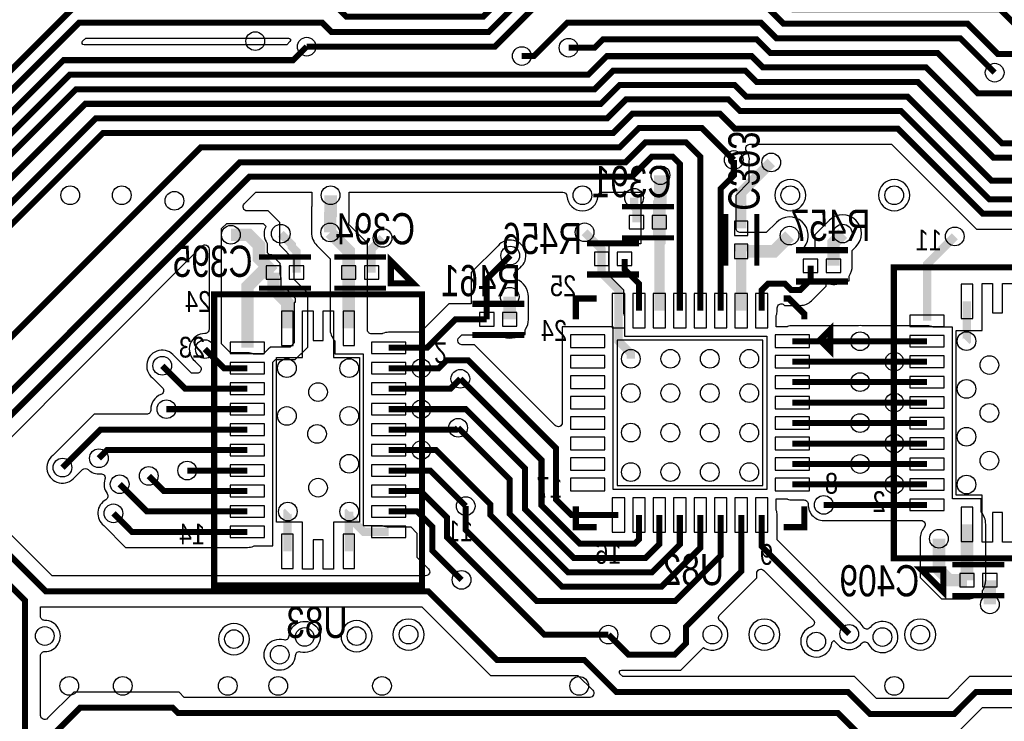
# Model space of a CAD drawing. Extents: x -394 to 5394, y -1015 to 6968.
# Tile 49 of 63: x 2517 to 3464, y 4553 to 5228. Entities that reach past the tile are written whole.
import ezdxf
from ezdxf.enums import TextEntityAlignment as Align

# ---------------------------------------------------------------- set-up
doc = ezdxf.new("R2010")
doc.units = 0
for name, color, linetype in [('ET_BOTTOM', 1, 'CONTINUOUS'), ('PG_SILKSCREEN_BOTTOM', 2, 'CONTINUOUS'), ('PIN_BOTTOM', 1, 'CONTINUOUS'), ('RD_SILKSCREEN_BOTTOM', 254, 'CONTINUOUS'), ('VC_BOTTOM', 1, 'CONTINUOUS')]:
    doc.layers.add(name, color=color, linetype=linetype)

msp = doc.modelspace()

# ---------------------------------------------------------------- linework, layer by layer
at = {"layer": 'ET_BOTTOM'}
for points, const_width in [([(3639, 5073), (3452, 5073), (3371, 5154), (3216, 5154), (3204.75, 5165.25), (3094.25, 5165.25), (3076, 5147), (2580, 5147), (2352, 4919), (2001, 4919), (1901, 5019), (1901, 5070.3145), (1814.9145, 5156.4), (1469.6, 5156.4), (1433.2696, 5192.7304), (801.9551, 5192.7304), (785, 5209.6855), (785, 5269.3145), (723.3145, 5331), (655, 5331)], 5.8), ([(751, 5278), (751, 5160), (771, 5140), (1364, 5140), (1417, 5087), (1726, 5087), (1969.43, 4843.57), (2170.1147, 4843.57), (2191.5847, 4822.1), (2483.0999, 4822.1), (2737.9399, 5076.94), (3105.94, 5076.94), (3125.25, 5096.25), (3145.01, 5096.25), (3152.06, 5089.2), (3152.06, 4948.12)], 5.8), ([(3077, 5275), (3007, 5275), (2963, 5231), (2830.9999, 5231), (2822.9999, 5239), (2568, 5239), (2419, 5090), (2296, 5090), (2253.1, 5047.1), (2081.8999, 5047.1), (1904.9999, 5224), (1478, 5224), (1451, 5251), (1086, 5251), (1069.1, 5267.9), (853.9, 5267.9), (803, 5217)], 5.8), ([(3630, 5194.8), (3609.8, 5215), (3483, 5215), (3460, 5238), (3261, 5238), (3246.2, 5252.8), (3004.8, 5252.8), (2968, 5216), (2817, 5216), (2807.8, 5225.2), (2574.2, 5225.2), (2425, 5076), (2301.6847, 5076), (2258.9847, 5033.3), (1988.15, 5033.3), (1949.45, 5072)], 5.8), ([(735, 5246.0001), (735, 5156), (773, 5118), (1361, 5118), (1416, 5063), (1730, 5063), (1817, 4976), (1817, 4919), (1979, 4757), (2084, 4757), (2099, 4772), (2419, 4772), (2522, 4669), (2522, 4432), (2543, 4411), (2569, 4411), (2575, 4405), (2586, 4405)], 5.8), ([(2793, 5202), (2974, 5202), (3011, 5239), (3237, 5239), (3252, 5224), (3429, 5224), (3458, 5195), (3509, 5195)], 5.8), ([(3000, 5193), (3011.6847, 5193), (3043.6847, 5225), (3230, 5225), (3245, 5210), (3422, 5210), (3455, 5177)], 5.8), ([(3045, 5201), (3070, 5201), (3078, 5209), (3226, 5209), (3239, 5196), (3400, 5196), (3439, 5157), (3489, 5157), (3507, 5175), (3640, 5175), (3651, 5186), (4434, 5186), (4436, 5188)], 5.8), ([(2793, 5202), (2780, 5189), (2559, 5189), (2430, 5060), (2351, 5060), (2287, 4996), (2272, 4996)], 5.8), ([(4830, 5024), (4731, 5123), (4590, 5123), (4560.9953, 5093.9953), (4452.0047, 5093.9953), (4420.5, 5125.5), (3573.5, 5125.5), (3557.1, 5109.1), (3461.9, 5109.1), (3389, 5182), (3232, 5182), (3221.15, 5192.85), (3081.85, 5192.85), (3064, 5175), (2565, 5175), (2432, 5042), (2357, 5042), (2293.1, 4978.1), (2105.9, 4978.1), (2094, 4990)], 5.8), ([(769, 5176), (1373, 5176), (1433, 5116), (1771.3145, 5116), (1857, 5030.3145), (1857, 5003), (1984, 4876), (2462, 4876), (2691, 5105), (3094, 5105), (3112.85, 5123.85), (3173.15, 5123.85), (3204, 5093)], 5.8), ([(2006, 4940), (2010, 4936), (2346, 4936), (2571, 5161), (3070, 5161), (3088.05, 5179.05), (3214.95, 5179.05), (3226, 5168), (3381, 5168), (3453.7, 5095.3), (3565.3, 5095.3), (3581.7, 5111.7), (4174.3, 5111.7), (4400, 4886)], 5.8), ([(3819, 5080), (3705, 5080), (3666.3, 5041.3), (3443.7, 5041.3), (3362, 5123), (3205, 5123), (3190.35, 5137.65), (3106.65, 5137.65), (3088, 5119), (2596.9999, 5119), (2368.9999, 4891), (1989, 4891), (1873, 5007), (1873, 5033.8307), (1772.8307, 5134), (1449, 5134), (1416, 5167)], 5.8), ([(3171.74, 4948.12), (3171.74, 5096.26), (3157.95, 5110.05), (3119.05, 5110.05), (3099.8, 5090.8), (2728.8, 5090.8), (2500, 4862), (1974, 4862), (1735, 5101), (1426, 5101), (1369, 5158), (793, 5158)], 5.8), ([(3673.5, 5074), (3654.6, 5055.1), (3449.9, 5055.1), (3365, 5140), (3210, 5140), (3198.55, 5151.45), (3100.45, 5151.45), (3082, 5133), (2590, 5133), (2362, 4905), (1995, 4905), (1887, 5013), (1887, 5059), (1843, 5103)], 5.8), ([(4651, 5095), (4463, 4907), (4463, 4863), (4181, 4581), (3437, 4581), (3416, 4560), (3335, 4560), (3314, 4581), (3091, 4581), (3060, 4612), (2976, 4612), (2910, 4678), (2542, 4678), (2433.9, 4786.1), (2084.1, 4786.1), (2069.1, 4771.1), (1991.9, 4771.1), (1847, 4916)], 5.8), ([(3204, 5093), (3204, 5078), (3191.43, 5065.43), (3191.43, 4948.12)], 5.8), ([(3211.11, 5027.1636), (3211.11, 5061.74), (3239.98, 5090.61)], 10), ([(3133.35, 5078.35), (3133.35, 5052.35), (3132.3736, 5051.3736), (3132.3736, 5033.12)], 12), ([(2815.59, 5023.3), (2815.59, 5040.3), (2816, 5040.71), (2816, 5059.04)], 12), ([(3108, 5056.62), (3108, 5048), (3110.3264, 5045.6736), (3110.3264, 5033.12)], 8), ([(2760.6364, 4984.7), (2747.0653, 4998.2711), (2747.0653, 5010.9347), (2737, 5021), (2720, 5021)], 12), ([(2768, 5022), (2778.6067, 5011.3933), (2778.6067, 5009.3933), (2783.1836, 5004.8164), (2783.1836, 4984.7)], 8), ([(2833.4264, 4984.7), (2833.4264, 5005.4636), (2815.59, 5023.3)], 12), ([(2855.4736, 4984.7), (2855.4736, 5007.4736), (2866, 5018)], 8), ([(3060.395, 5023.395), (3076.8, 5006.99), (3076.8, 4997.8)], 8), ([(3257.69, 5020.2), (3242.61, 5005.12), (3211.11, 5005.12), (3211.11, 5005.1164)], 12), ([(3299.92, 4991.17), (3299.92, 5013.38), (3308.74, 5022.2)], 12), ([(3416.67, 5019.47), (3389.99, 4992.79), (3389.99, 4938.28)], 8), ([(2966.3, 4939.58), (2966.3, 4978.41), (2988.89, 5001)], 5.8), ([(3211.11, 5005.1164), (3211.11, 4948.12)], 10), ([(3076.8, 4997.8), (3076.8, 4984.39), (3093, 4968.19), (3093, 4948.12)], 8), ([(3098.84, 4997.8), (3098.84, 4987.95), (3112.69, 4974.1), (3112.69, 4948.12)], 5.8), ([(3277.88, 4991.17), (3277.88, 4977.77), (3268.11, 4968), (3259, 4968), (3253, 4974), (3237, 4974), (3230.8, 4967.8), (3230.8, 4948.12)], 5.8), ([(2760.6364, 4984.7), (2749.48, 4984.7), (2735.99, 4971.21), (2735.99, 4912.28)], 12), ([(2761.1364, 4984.7), (2760.6364, 4984.7)], 12), ([(2761.1364, 4984.7), (2761.1364, 4968.7736), (2774.37, 4955.54), (2774.37, 4930.98)], 12), ([(2833.43, 4930.98), (2833.43, 4966.1964), (2833.4264, 4966.2), (2833.4264, 4984.7)], 12), ([(2988.34, 4939.58), (2988.34, 4961.4)], 12), ([(3428.37, 4956.98), (3428.37, 4919.17), (3427.9, 4918.7)], 8), ([(3093, 4948.12), (3093, 4918.6), (3104.9, 4906.7), (3104.9, 4901.7)], 8), ([(2966.3, 4939.58), (2936.02, 4939.58), (2908.72, 4912.28), (2871.81, 4912.28)], 5.8), ([(3260.32, 4918.6), (3325.51, 4918.6)], 5.8), ([(3389.99, 4918.6), (3325.51, 4918.6)], 5.8), ([(2735.99, 4892.6), (2713.4, 4892.6), (2695, 4911)], 5.8), ([(2903.31, 4892.6), (2920.07, 4892.6), (2927.82, 4900.35), (2948.2545, 4900.35), (3033, 4815.6045), (3033, 4766.19), (3047.91, 4751.28), (3093, 4751.28)], 5.8), ([(3260.32, 4898.91), (3358.49, 4898.91)], 5.8), ([(3389.99, 4898.91), (3358.49, 4898.91)], 5.8), ([(2654, 4895), (2676.09, 4872.91), (2735.99, 4872.91)], 5.8), ([(2871.81, 4892.6), (2903.31, 4892.6)], 5.8), ([(2871.81, 4872.91), (2931.3, 4872.91), (2940.84, 4882.45)], 5.8), ([(2940.84, 4882.45), (3018.94, 4804.35), (3018.94, 4760.7338), (3055.7938, 4723.88), (3108.69, 4723.88), (3112.69, 4727.88), (3112.69, 4751.28)], 5.8), ([(3260.32, 4879.23), (3325.51, 4879.23)], 5.8), ([(3389.99, 4879.23), (3325.51, 4879.23)], 5.8), ([(3260.32, 4859.54), (3358.49, 4859.54)], 5.8), ([(3389.99, 4859.54), (3358.49, 4859.54)], 5.8), ([(2658, 4853.23), (2735.99, 4853.23)], 5.8), ([(2871.81, 4853.23), (2903.31, 4853.23)], 5.8), ([(3132.37, 4751.28), (3132.37, 4723.37), (3119.08, 4710.08), (3050.0776, 4710.08), (3003, 4757.1576), (3003, 4796.3245), (2946.0945, 4853.23), (2903.31, 4853.23)], 5.8), ([(3260.32, 4839.86), (3325.51, 4839.86)], 5.8), ([(3389.99, 4839.86), (3325.51, 4839.86)], 5.8), ([(2558, 4797), (2594.54, 4833.54), (2735.99, 4833.54)], 5.8), ([(2871.81, 4833.54), (2936.93, 4833.54), (2938.7, 4835.31)], 5.8), ([(2938.7, 4835.31), (2988.39, 4785.62), (2988.39, 4752.2514), (3044.3614, 4696.28), (3125.28, 4696.28), (3152.06, 4723.06), (3152.06, 4751.28)], 5.8), ([(3260.32, 4820.17), (3358.49, 4820.17)], 5.8), ([(3389.99, 4820.17), (3358.49, 4820.17)], 5.8), ([(2735.99, 4813.86), (2600.86, 4813.86), (2593, 4806)], 5.8), ([(2871.81, 4813.86), (2903.31, 4813.86)], 5.8), ([(2903.31, 4813.86), (2917.4545, 4813.86), (2969.69, 4761.6245), (2969.69, 4751.4352), (3038.6452, 4682.48), (3134.48, 4682.48), (3171.74, 4719.74), (3171.74, 4751.28)], 5.8), ([(2735.99, 4794.17), (2678, 4794.17)], 5.8), ([(2946, 4760), (2911.83, 4794.17), (2871.81, 4794.17)], 5.8), ([(3260.32, 4800.49), (3325.51, 4800.49)], 5.8), ([(3389.99, 4800.49), (3325.51, 4800.49)], 5.8), ([(2641, 4789), (2655.51, 4774.49), (2735.99, 4774.49)], 5.8), ([(2613, 4781), (2639.2, 4754.8), (2735.99, 4754.8)], 5.8), ([(2871.81, 4774.49), (2902.51, 4774.49), (2928, 4749), (2928, 4730), (3021.691, 4636.309), (3083.35, 4636.309)], 5.8), ([(3260.32, 4780.8), (3358.49, 4780.8)], 5.8), ([(3389.99, 4780.8), (3358.49, 4780.8)], 5.8), ([(2774.37, 4716.42), (2774.37, 4754.23), (2774.84, 4754.7)], 8), ([(2833.43, 4716.42), (2833.43, 4754.23), (2833.9, 4754.7)], 8), ([(2833.9, 4754.7), (2833.9, 4749.38), (2848.16, 4735.12), (2871.81, 4735.12)], 8), ([(2942, 4689), (2914, 4717), (2914, 4740.01), (2899.21, 4754.8), (2871.81, 4754.8)], 5.8), ([(2946, 4760), (2946, 4737), (3014.32, 4668.68), (3147.68, 4668.68), (3191.43, 4712.43), (3191.43, 4751.28)], 5.8), ([(3389.99, 4761.12), (3290.51, 4761.12)], 5.8), ([(2607, 4753), (2624.88, 4735.12), (2735.99, 4735.12)], 5.8), ([(3211.11, 4751.28), (3211.11, 4697.1099), (3158, 4643.9999), (3158, 4628.0001), (3146.9999, 4617), (3102.659, 4617), (3083.35, 4636.309)], 5.8), ([(3315, 4637), (3230.8, 4721.2), (3230.8, 4751.28)], 5.8), ([(3428.37, 4742.42), (3428.37, 4688.7)], 12), ([(3428.37, 4688.7), (3411.39, 4688.7), (3401.39, 4698.7), (3401.39, 4728.55)], 12), ([(3450.4172, 4688.7), (3450.4172, 4665.4172)], 12), ([(2696, 4218), (2696, 4175), (2684, 4163), (2625, 4163), (2605, 4183), (2605, 4341), (2612, 4348), (2612, 4406), (2588, 4430), (2553, 4430), (2540, 4443), (2540, 4531.0001), (2574.9999, 4566), (2664, 4566), (2669, 4561), (3304, 4561), (3543, 4322), (3713, 4322), (3847, 4188), (3987.7283, 4188), (4065.0425, 4110.6858), (4065.0425, 4074.2858)], 5.8)]:
    msp.add_lwpolyline(points, dxfattribs=dict(at, const_width=const_width))
for points in [[(2577.3865, 5207.3144), (2580.3719, 5210.2998), (2775.3993, 5210.2998, -0.668179), (2776.8135, 5206.8856), (2773.8281, 5203.9002), (2578.8007, 5203.9002, -0.668179)], [(3273.3502, 5059.04, 1), (3243.3498, 5059.04, 1)], [(3373.3502, 5059.04, 1), (3343.3498, 5059.04, 1)], [(3087.9802, 4775.7802), (3087.9802, 4932.6002), (3038.9798, 4932.6002), (3038.9798, 4840.3536, -0.668175), (3032.1514, 4837.5252), (2954.4264, 4915.2502), (2942.4191, 4915.2502, -0.668175), (2939.5907, 4922.0786), (2942.1919, 4924.6798), (2966.3, 4924.6798, 0.054555), (2969.5226, 4925.0325), (2969.7363, 4925.0798), (2977.6746, 4925.0798, 0.318887), (2998.5125, 4924.7298), (2999.0234, 4925.0798), (3003.3402, 4925.0798), (3003.3402, 4929.6138), (3003.6402, 4930.0978, 0.139599), (3006.3402, 4939.58), (3006.3402, 4961.4, 0.307303), (2994.987, 4978.1279, -0.539168), (2993.6357, 4984.6736), (2998.2009, 4989.2388), (2998.2856, 4989.3069, 1.114862), (2977.1969, 5010.3956), (2977.1288, 5010.3109), (2951.3998, 4984.5819), (2951.3998, 4954.4802), (2929.8481, 4954.4802), (2902.5481, 4927.1802), (2871.81, 4927.1802, 0.102835), (2865.872, 4925.9459), (2865.4907, 4925.7802), (2855.3975, 4925.7802, -0.430287), (2851.4034, 4929.9983, 0.013642), (2851.4302, 4930.98), (2851.4302, 4973.6523), (2851.4266, 4973.6559), (2851.4266, 5012.9195), (2833.5902, 5030.7559), (2833.5902, 5032.8441), (2834.0002, 5033.2541), (2834.0002, 5059.04, 0.012503), (2833.9777, 5059.9398), (2833.9752, 5059.9898), (2833.9752, 5062.0398), (3039.3761, 5062.0398, -0.398872), (3043.3706, 5058.2504, 0.948676), (3073.3294, 5058.2504, -0.398872), (3077.3239, 5062.0398), (3114.0917, 5062.0398), (3115.1145, 5059.5706), (3114.3734, 5058.8295), (3114.3734, 5014.9769), (3114.373, 5014.9579, 0.008696), (3114.372, 5014.3318), (3114.3723, 5014.316), (3114.3723, 5012.3002), (3102.2763, 5012.3002), (3102.0626, 5012.3475, 0.109435), (3095.6174, 5012.3475), (3095.4037, 5012.3002), (3083.8398, 5012.3002), (3083.8398, 4983.2998), (3083.9398, 4983.2998), (3083.9398, 4981.7781), (3097.7898, 4967.9281), (3097.7898, 4948.12, 0.08214), (3098.5833, 4943.3224), (3098.6898, 4943.0092), (3098.6898, 4923.6198), (3235.8198, 4923.6198), (3235.8198, 4775.7802)], [(2768.1834, 4979.1219), (2768.1834, 4970.1998), (2771.8002, 4970.1998), (2782, 4960), (2782, 4955.9992), (2781.0573, 4955.9992), (2781.0573, 4917.0573), (2777, 4913), (2758, 4913), (2755.9992, 4910.9992), (2755.8998, 4910.9992), (2755.8998, 4910.8998), (2751.1002, 4906.1002), (2742.3093, 4906.1002), (2741.928, 4906.2659, 0.102833), (2735.9901, 4907.5002), (2719.5719, 4907.5002), (2711, 4916.0721), (2711, 5027), (2716, 5032), (2751, 5032), (2753.7, 5029.3), (2753.1952, 5028.0684, 0.258378), (2755, 5012.6723), (2755, 5004), (2757, 5002), (2759, 5002), (2767.1834, 4993.8166), (2767.1834, 4984.7, 0.08392), (2768.0723, 4979.4412)], [(2540.9212, 4620, 1.005267), (2540.9212, 4650, -0.41575), (2536.9002, 4653.9999), (2536.9002, 4663.0998), (2903.8281, 4663.0998), (2969.8281, 4597.0998), (3053.8281, 4597.0998), (3068.1993, 4582.7286, -0.668175), (3065.3709, 4575.9002), (2675.1719, 4575.9002), (2670.1719, 4580.9002), (2568.828, 4580.9002), (2543.7286, 4555.8008, -0.668175), (2536.9002, 4558.6292), (2536.9002, 4616.0001, -0.41575)], [(2738.0002, 4632, 1), (2707.9998, 4632, 1)], [(2787.0194, 4619.5903, 0.474661), (2781.9668, 4616.0003, -2.80707), (2770.9806, 4631.4624, 0.474661), (2776.0332, 4635.0524, -2.80707)], [(2856.0002, 4634.8988, 1), (2825.9998, 4634.8988, 1)], [(2906.0002, 4636.309, 1), (2875.9998, 4636.309, 1)], [(3248.3502, 4636.309, 1), (3218.3498, 4636.309, 1)], [(3398.3502, 4636.309, 1), (3368.3498, 4636.309, 1)], [(3539.2323, 4356.4966, -0.668175), (3532.4039, 4353.6682), (3347.8007, 4538.2714, -0.668175), (3350.6291, 4545.0998), (3422.1719, 4545.0998), (3443.1719, 4566.0998), (3940.4147, 4566.0998, -0.609806), (3943.6712, 4559.777, 0.156147), (3940.0465, 4548.4533), (3940.0465, 4534.061), (3758.011, 4534.061), (3742.1718, 4549.9002), (3722.5002, 4549.9002), (3722.5002, 4554.0002), (3681.4998, 4554.0002), (3681.4998, 4477.4172), (3682.4998, 4477.4172), (3682.4998, 4468.9228), (3698.2113, 4453.2113, 0.137475), (3707.3851, 4448.0537, -0.584992), (3709.2669, 4441.339), (3695.8123, 4427.8844), (3695.8123, 4407.061), (3539.2323, 4407.061)]]:
    msp.add_lwpolyline(points, format="xyb", close=True, dxfattribs=at)
for points, format in [([(4096.9957, 4595.9002), (3430.8281, 4595.9002), (3409.8281, 4574.9002), (3341.1719, 4574.9002), (3320.1719, 4595.9002), (3097.1719, 4595.9002), (3094.3865, 4598.6856, -0.668179), (3095.8007, 4602.0998), (3153.1718, 4602.0998), (3174.8987, 4623.8268), (3176.2103, 4623.1169, 0.974238), (3191.1684, 4649.1105, -0.485498), (3190.4248, 4655.3526), (3226.0102, 4690.938), (3226.0102, 4695.2609, -0.668175), (3232.8386, 4698.0893), (3280.3616, 4650.5663, -0.561012), (3278.7578, 4643.93, 1.843297), (3298.2654, 4628.0577), (3298.3404, 4628.7601), (3300.2541, 4630.6738), (3303.2388, 4627.6891), (3303.3069, 4627.6044, 0.485673), (3326.8846, 4627.8479, -0.551536), (3333.6214, 4627.2163, 3.459669), (3335.1154, 4643.1521, -0.551536), (3328.3786, 4643.7837, 0.108334), (3324.3133, 4648.7587), (3245.7002, 4727.3719), (3245.7002, 4751.28, 0.08214), (3244.9067, 4756.0776), (3244.8002, 4756.3908), (3244.8002, 4766.7998), (3255.2092, 4766.7998), (3255.5224, 4766.6933, 0.08214), (3260.32, 4765.8998), (3271.5258, 4765.8998, -0.426292), (3275.5224, 4761.7356, 0.458732), (3292.1346, 4746.208), (3292.2426, 4746.2198), (3384.1521, 4746.2198, -0.62739), (3387.2862, 4739.7344, 0.169202), (3383.3898, 4728.55), (3383.3898, 4691.2441), (3403.9341, 4670.6998), (3428.37, 4670.6998, 0.151287), (3438.5425, 4673.8498), (3439.0534, 4674.1998), (3443.3702, 4674.1998), (3443.3702, 4678.7338), (3443.6702, 4679.2178, 0.139599), (3446.3702, 4688.7), (3446.3702, 4742.42, 0.182674), (3441.8702, 4754.326), (3441.8702, 4766.9202), (3414.4902, 4766.9202), (3414.4902, 4932.1002), (3396.3093, 4932.1002), (3395.928, 4932.2659, 0.102835), (3389.99, 4933.5002), (3327.2426, 4933.5002), (3327.1346, 4933.512, 0.054312), (3323.8854, 4933.512), (3323.7774, 4933.5002), (3260.32, 4933.5002, 0.08214), (3255.5224, 4932.7067), (3255.2092, 4932.6002), (3244.8002, 4932.6002), (3244.8002, 4943.0092), (3244.9067, 4943.3224, 0.08214), (3245.7002, 4948.12), (3245.7002, 4950.5709, -0.668175), (3252.5286, 4953.3993), (3252.8281, 4953.0998), (3268.11, 4953.0998, 0.198912), (3278.646, 4957.464), (3292.7802, 4971.5981), (3292.7802, 4973.8415), (3295.0416, 4973.8415), (3295.2942, 4973.7743, 0.218505), (3310.0925, 4976.3198), (3310.6034, 4976.6698), (3314.9202, 4976.6698), (3314.9202, 4981.2038), (3315.2202, 4981.6878, 0.139599), (3317.9202, 4991.17), (3317.9202, 5005.9241), (3321.4681, 5009.4719, 1), (3296.0119, 5034.9281), (3281.9198, 5020.8359), (3281.9198, 5010.0702, -0.414831), (3277.9114, 5006.0702, 0.055083), (3274.6574, 5005.7175), (3274.4437, 5005.6702), (3271.2788, 5005.6702), (3271.2788, 5008.3743), (3271.72, 5008.9232, 0.947233), (3244.9619, 5032.9281), (3235.1541, 5023.1202), (3211.11, 5023.1202, 0.008863), (3210.472, 5023.1089, -0.424639), (3206.3302, 5027.1064), (3206.3302, 5059.2581), (3218.9002, 5071.8281), (3218.9002, 5091.2674), (3218.912, 5091.3754, 0.185175), (3216.1744, 5101.763, -0.611279), (3219.4208, 5108.0998), (3355.8281, 5108.0998), (3437.5281, 5026.3998), (3654.6709, 5026.3998, -0.668175)], "xyb"), ([(2489.2718, 4807.1998), (2692.1714, 5010.0994, -0.668175), (2698.9998, 5007.271), (2698.9998, 4930.0002, -0.414214), (2694.9998, 4926.0002, 0.708149), (2685.6044, 4899.3069), (2685.6891, 4899.2388), (2690.2893, 4894.6386, -0.668175), (2687.4609, 4887.8102), (2682.2619, 4887.8102), (2665.7587, 4904.3133, 1.118809), (2644.6044, 4883.3069), (2644.6891, 4883.2388), (2654.1004, 4873.8275, -0.54443), (2652.6884, 4867.2583, 0.323202), (2643.0128, 4852.6065, -0.42645), (2639.0162, 4848.4402), (2588.3681, 4848.4402), (2548.6867, 4808.7587, 1.122761), (2569.7587, 4787.6867), (2577.1058, 4795.0337, -0.406293), (2582.6849, 4795.1094, 0.219457), (2594.585, 4791.0838, -0.547553), (2598.7955, 4785.8207, 0.247249), (2600.9897, 4772.0135, -0.454674), (2599.7265, 4766.1188, 0.535151), (2597.6867, 4741.2413), (2618.7081, 4720.2198), (2735.99, 4720.2198, 0.102835), (2741.928, 4721.4541), (2742.3093, 4721.6198), (2760.4902, 4721.6198), (2760.4902, 4898.5194), (2762.9706, 4900.9998), (2781.9706, 4900.9998), (2787.4506, 4906.4798), (2787.8702, 4906.4798), (2787.8702, 4906.8994), (2794.0002, 4913.0294), (2794.0002, 4964.9706), (2781.0002, 4977.9706), (2781.0002, 4996.9706), (2767.0002, 5010.9706), (2767.0002, 5032.9706), (2755.9706, 5044.0002), (2735.729, 5044.0002, -0.668175), (2732.9006, 5050.8286), (2744.1118, 5062.0398), (2798.0248, 5062.0398), (2798.0248, 5059.9898), (2798.0223, 5059.9398, 0.012503), (2797.9998, 5059.04), (2797.9998, 5048.1659), (2797.5898, 5047.7559), (2797.5898, 5023.3, 0.198912), (2802.8619, 5010.5719), (2815.4262, 4998.0077), (2815.4262, 4958.7441), (2815.4298, 4958.7405), (2815.4298, 4930.98, 0.182674), (2819.9298, 4919.074), (2819.9298, 4906.4798), (2847.3098, 4906.4798), (2847.3098, 4741.2998), (2865.4907, 4741.2998), (2865.872, 4741.1341, 0.102835), (2871.81, 4739.8998), (2893.0381, 4739.8998), (2899.0998, 4733.8381), (2899.0998, 4710.8281), (2910.1993, 4699.7286, -0.668175), (2907.3709, 4692.9002), (2548.1719, 4692.9002), (2440.0719, 4801.0002)], "xyb"), ([(3132.37, 4948.12, 10, 10, 0), (3132.37, 5014.6164, 12, 12, 0), (3132.3736, 5014.62, 12, 12, 0), (3132.3736, 5033.12, 12, 12, 0)], "xyseb")]:
    msp.add_lwpolyline(points, format=format, dxfattribs=at)
at = {"layer": 'PG_SILKSCREEN_BOTTOM'}
for points, const_width in [([(3096.35, 5048.12), (3146.35, 5048.12)], 5), ([(3196.11, 5041.14), (3196.11, 4991.14)], 5), ([(3226.11, 5041.14), (3226.11, 4991.14)], 5), ([(3112.82, 5012.8), (3062.82, 5012.8)], 6), ([(3096.35, 5018.12), (3146.35, 5018.12)], 5), ([(3263.9, 5006.17), (3313.9, 5006.17)], 6), ([(2747.16, 4999.7), (2797.16, 4999.7)], 5), ([(2869.45, 4999.7), (2819.45, 4999.7)], 5), ([(2874.04, 4995.47), (2895.25, 4974.26), (2874.04, 4974.26), (2874.04, 4995.47)], 6), ([(3112.82, 4982.8), (3062.82, 4982.8)], 6), ([(3357.9, 4709.7), (3357.9, 4989.7), (3557.9, 4989.7), (3557.9, 4709.7), (3357.9, 4709.7)], 6), ([(3263.9, 4976.17), (3313.9, 4976.17)], 6), ([(2903.9, 4963.7), (2903.9, 4683.7), (2703.9, 4683.7), (2703.9, 4963.7), (2903.9, 4963.7)], 6), ([(2747.16, 4969.7), (2797.16, 4969.7)], 5), ([(2869.45, 4969.7), (2819.45, 4969.7)], 5), ([(2952.32, 4954.58), (3002.32, 4954.58)], 6), ([(3051.9, 4939.7), (3051.9, 4959.7), (3071.9, 4959.7)], 6), ([(3271.9, 4939.7), (3271.9, 4944.7), (3256.9, 4959.7), (3251.9, 4959.7)], 6), ([(3286.9, 4919.7), (3296.9, 4929.7), (3296.9, 4909.7), (3286.9, 4919.7)], 6), ([(2952.32, 4924.58), (3002.32, 4924.58)], 6), ([(3071.9, 4739.7), (3051.9, 4739.7), (3051.9, 4759.7)], 6), ([(3271.9, 4759.7), (3271.9, 4739.7), (3251.9, 4739.7)], 6), ([(3405.64, 4677.65), (3384.43, 4698.86), (3405.64, 4698.86), (3405.64, 4677.65)], 6), ([(3464.3936, 4703.7), (3414.3936, 4703.7)], 5), ([(3464.3936, 4673.7), (3414.3936, 4673.7)], 5)]:
    msp.add_lwpolyline(points, dxfattribs=dict(at, const_width=const_width))
at = {"layer": 'PIN_BOTTOM'}
for points in [[(3103.3264, 5039.62), (3103.3264, 5026.62), (3117.3264, 5026.62), (3117.3264, 5039.62)], [(3125.3736, 5039.62), (3125.3736, 5026.62), (3139.3736, 5026.62), (3139.3736, 5039.62)], [(3217.61, 5034.1636), (3204.61, 5034.1636), (3204.61, 5020.1636), (3217.61, 5020.1636)], [(3083.8, 4991.3), (3083.8, 5004.3), (3069.8, 5004.3), (3069.8, 4991.3)], [(3105.84, 4991.3), (3105.84, 5004.3), (3091.84, 5004.3), (3091.84, 4991.3)], [(3217.61, 5012.1164), (3204.61, 5012.1164), (3204.61, 4998.1164), (3217.61, 4998.1164)], [(3270.88, 4997.67), (3270.88, 4984.67), (3284.88, 4984.67), (3284.88, 4997.67)], [(3292.92, 4997.67), (3292.92, 4984.67), (3306.92, 4984.67), (3306.92, 4997.67)], [(2754.1364, 4991.2), (2754.1364, 4978.2), (2768.1364, 4978.2), (2768.1364, 4991.2)], [(2776.1836, 4991.2), (2776.1836, 4978.2), (2790.1836, 4978.2), (2790.1836, 4991.2)], [(2840.4264, 4978.2), (2840.4264, 4991.2), (2826.4264, 4991.2), (2826.4264, 4978.2)], [(2862.4736, 4978.2), (2862.4736, 4991.2), (2848.4736, 4991.2), (2848.4736, 4978.2)], [(3417.9, 4770.401), (3417.9, 4929.001), (3443.0575, 4929.001), (3443.0575, 4973.999), (3452.9, 4973.999), (3452.9, 4945.7577), (3462.585, 4945.7577), (3462.585, 4973.999), (3472.7425, 4973.999), (3472.7425, 4929.001), (3497.9, 4929.001), (3497.9, 4770.401), (3472.7425, 4770.401), (3472.7425, 4725.401), (3462.585, 4725.401), (3462.585, 4753.9443), (3452.9, 4753.9443), (3452.9, 4725.401), (3443.0575, 4725.401), (3443.0575, 4770.401)], [(3433.87, 4973.48), (3422.87, 4973.48), (3422.87, 4940.48), (3433.87, 4940.48)], [(3087, 4931.62), (3099, 4931.62), (3099, 4964.62), (3087, 4964.62)], [(3106.69, 4931.62), (3118.69, 4931.62), (3118.69, 4964.62), (3106.69, 4964.62)], [(3126.37, 4931.62), (3138.37, 4931.62), (3138.37, 4964.62), (3126.37, 4964.62)], [(3146.06, 4931.62), (3158.06, 4931.62), (3158.06, 4964.62), (3146.06, 4964.62)], [(3165.74, 4931.62), (3177.74, 4931.62), (3177.74, 4964.62), (3165.74, 4964.62)], [(3185.43, 4931.62), (3197.43, 4931.62), (3197.43, 4964.62), (3185.43, 4964.62)], [(3205.11, 4931.62), (3217.11, 4931.62), (3217.11, 4964.62), (3205.11, 4964.62)], [(3224.8, 4931.62), (3236.8, 4931.62), (3236.8, 4964.62), (3224.8, 4964.62)], [(2843.9, 4902.999), (2843.9, 4744.399), (2818.7425, 4744.399), (2818.7425, 4699.401), (2808.9, 4699.401), (2808.9, 4727.6423), (2799.215, 4727.6423), (2799.215, 4699.401), (2789.0575, 4699.401), (2789.0575, 4744.399), (2763.9, 4744.399), (2763.9, 4902.999), (2789.0575, 4902.999), (2789.0575, 4947.999), (2799.215, 4947.999), (2799.215, 4919.4557), (2808.9, 4919.4557), (2808.9, 4947.999), (2818.7425, 4947.999), (2818.7425, 4902.999)], [(2768.87, 4914.48), (2779.87, 4914.48), (2779.87, 4947.48), (2768.87, 4947.48)], [(2827.93, 4914.48), (2838.93, 4914.48), (2838.93, 4947.48), (2827.93, 4947.48)], [(2959.3, 4946.08), (2959.3, 4933.08), (2973.3, 4933.08), (2973.3, 4946.08)], [(2981.34, 4946.08), (2981.34, 4933.08), (2995.34, 4933.08), (2995.34, 4946.08)], [(3373.49, 4943.78), (3373.49, 4932.78), (3406.49, 4932.78), (3406.49, 4943.78)], [(2719.49, 4917.78), (2719.49, 4906.78), (2752.49, 4906.78), (2752.49, 4917.78)], [(2888.31, 4906.78), (2888.31, 4917.78), (2855.31, 4917.78), (2855.31, 4906.78)], [(3079.98, 4912.6), (3079.98, 4924.6), (3046.98, 4924.6), (3046.98, 4912.6)], [(3231.9, 4779.7), (3231.9, 4919.7), (3091.9, 4919.7), (3091.9, 4779.7)], [(3276.82, 4912.6), (3276.82, 4924.6), (3243.82, 4924.6), (3243.82, 4912.6)], [(3373.49, 4924.1), (3373.49, 4913.1), (3406.49, 4913.1), (3406.49, 4924.1)], [(3079.98, 4892.91), (3079.98, 4904.91), (3046.98, 4904.91), (3046.98, 4892.91)], [(3276.82, 4892.91), (3276.82, 4904.91), (3243.82, 4904.91), (3243.82, 4892.91)], [(3373.49, 4904.41), (3373.49, 4893.41), (3406.49, 4893.41), (3406.49, 4904.41)], [(2719.49, 4898.1), (2719.49, 4887.1), (2752.49, 4887.1), (2752.49, 4898.1)], [(2888.31, 4887.1), (2888.31, 4898.1), (2855.31, 4898.1), (2855.31, 4887.1)], [(3079.98, 4873.23), (3079.98, 4885.23), (3046.98, 4885.23), (3046.98, 4873.23)], [(3276.82, 4873.23), (3276.82, 4885.23), (3243.82, 4885.23), (3243.82, 4873.23)], [(3373.49, 4884.73), (3373.49, 4873.73), (3406.49, 4873.73), (3406.49, 4884.73)], [(2719.49, 4878.41), (2719.49, 4867.41), (2752.49, 4867.41), (2752.49, 4878.41)], [(2888.31, 4867.41), (2888.31, 4878.41), (2855.31, 4878.41), (2855.31, 4867.41)], [(3079.98, 4853.54), (3079.98, 4865.54), (3046.98, 4865.54), (3046.98, 4853.54)], [(3276.82, 4853.54), (3276.82, 4865.54), (3243.82, 4865.54), (3243.82, 4853.54)], [(3373.49, 4865.04), (3373.49, 4854.04), (3406.49, 4854.04), (3406.49, 4865.04)], [(2719.49, 4858.73), (2719.49, 4847.73), (2752.49, 4847.73), (2752.49, 4858.73)], [(2888.31, 4847.73), (2888.31, 4858.73), (2855.31, 4858.73), (2855.31, 4847.73)], [(3079.98, 4833.86), (3079.98, 4845.86), (3046.98, 4845.86), (3046.98, 4833.86)], [(3276.82, 4833.86), (3276.82, 4845.86), (3243.82, 4845.86), (3243.82, 4833.86)], [(3373.49, 4845.36), (3373.49, 4834.36), (3406.49, 4834.36), (3406.49, 4845.36)], [(2719.49, 4839.04), (2719.49, 4828.04), (2752.49, 4828.04), (2752.49, 4839.04)], [(2888.31, 4828.04), (2888.31, 4839.04), (2855.31, 4839.04), (2855.31, 4828.04)], [(3079.98, 4814.17), (3079.98, 4826.17), (3046.98, 4826.17), (3046.98, 4814.17)], [(3276.82, 4814.17), (3276.82, 4826.17), (3243.82, 4826.17), (3243.82, 4814.17)], [(3373.49, 4825.67), (3373.49, 4814.67), (3406.49, 4814.67), (3406.49, 4825.67)], [(2719.49, 4819.36), (2719.49, 4808.36), (2752.49, 4808.36), (2752.49, 4819.36)], [(2888.31, 4808.36), (2888.31, 4819.36), (2855.31, 4819.36), (2855.31, 4808.36)], [(3079.98, 4794.49), (3079.98, 4806.49), (3046.98, 4806.49), (3046.98, 4794.49)], [(3276.82, 4794.49), (3276.82, 4806.49), (3243.82, 4806.49), (3243.82, 4794.49)], [(3373.49, 4805.99), (3373.49, 4794.99), (3406.49, 4794.99), (3406.49, 4805.99)], [(2719.49, 4799.67), (2719.49, 4788.67), (2752.49, 4788.67), (2752.49, 4799.67)], [(2888.31, 4788.67), (2888.31, 4799.67), (2855.31, 4799.67), (2855.31, 4788.67)], [(3079.98, 4774.8), (3079.98, 4786.8), (3046.98, 4786.8), (3046.98, 4774.8)], [(3276.82, 4774.8), (3276.82, 4786.8), (3243.82, 4786.8), (3243.82, 4774.8)], [(3373.49, 4786.3), (3373.49, 4775.3), (3406.49, 4775.3), (3406.49, 4786.3)], [(2719.49, 4779.99), (2719.49, 4768.99), (2752.49, 4768.99), (2752.49, 4779.99)], [(2888.31, 4768.99), (2888.31, 4779.99), (2855.31, 4779.99), (2855.31, 4768.99)], [(3087, 4734.78), (3099, 4734.78), (3099, 4767.78), (3087, 4767.78)], [(3106.69, 4734.78), (3118.69, 4734.78), (3118.69, 4767.78), (3106.69, 4767.78)], [(3126.37, 4734.78), (3138.37, 4734.78), (3138.37, 4767.78), (3126.37, 4767.78)], [(3146.06, 4734.78), (3158.06, 4734.78), (3158.06, 4767.78), (3146.06, 4767.78)], [(3165.74, 4734.78), (3177.74, 4734.78), (3177.74, 4767.78), (3165.74, 4767.78)], [(3185.43, 4734.78), (3197.43, 4734.78), (3197.43, 4767.78), (3185.43, 4767.78)], [(3205.11, 4734.78), (3217.11, 4734.78), (3217.11, 4767.78), (3205.11, 4767.78)], [(3224.8, 4734.78), (3236.8, 4734.78), (3236.8, 4767.78), (3224.8, 4767.78)], [(3373.49, 4766.62), (3373.49, 4755.62), (3406.49, 4755.62), (3406.49, 4766.62)], [(2719.49, 4760.3), (2719.49, 4749.3), (2752.49, 4749.3), (2752.49, 4760.3)], [(2888.31, 4749.3), (2888.31, 4760.3), (2855.31, 4760.3), (2855.31, 4749.3)], [(3433.87, 4758.92), (3422.87, 4758.92), (3422.87, 4725.92), (3433.87, 4725.92)], [(2719.49, 4740.62), (2719.49, 4729.62), (2752.49, 4729.62), (2752.49, 4740.62)], [(2888.31, 4729.62), (2888.31, 4740.62), (2855.31, 4740.62), (2855.31, 4729.62)], [(2768.87, 4699.92), (2779.87, 4699.92), (2779.87, 4732.92), (2768.87, 4732.92)], [(2827.93, 4699.92), (2838.93, 4699.92), (2838.93, 4732.92), (2827.93, 4732.92)], [(3435.37, 4682.2), (3435.37, 4695.2), (3421.37, 4695.2), (3421.37, 4682.2)], [(3457.4172, 4682.2), (3457.4172, 4695.2), (3443.4172, 4695.2), (3443.4172, 4682.2)]]:
    msp.add_lwpolyline(points, close=True, dxfattribs=at)
at = {"layer": 'VC_BOTTOM'}
for centre in [(2743.5, 5207.3), (2793, 5202), (3000, 5193), (3045, 5201), (3455, 5177), (3204, 5093), (3239.98, 5090.61), (3133.35, 5078.35), (2565.43, 5059.04), (2615, 5059.04), (2665.69, 5053.71), (2816, 5059.04), (3058.35, 5059.04), (3108, 5056.62), (3258.35, 5059.04), (3358.35, 5059.04), (2815.59, 5023.3), (3060.395, 5023.395), (3308.74, 5022.2), (2720, 5021), (2768, 5022), (2866, 5018), (3257.69, 5020.2), (3416.67, 5019.47), (2988.89, 5001), (2988.34, 4961.4), (3325.51, 4918.6), (3427.9, 4918.7), (2695, 4911), (3104.9, 4901.7), (3142.9, 4901.7), (3180.9, 4901.7), (3218.9, 4901.7), (3358.49, 4898.91), (2654, 4895), (2773.9, 4892.7), (2833.9, 4892.7), (2903.31, 4892.6), (3449.9, 4895.7), (2940.84, 4882.45), (3325.51, 4879.23), (3427.9, 4872.7), (2803.9, 4869.7), (3104.9, 4868.7), (3142.9, 4868.7), (3180.9, 4868.7), (3218.9, 4868.7), (2658, 4853.23), (2903.31, 4853.23), (3358.49, 4859.54), (2773.9, 4846.7), (2833.9, 4846.7), (3449.9, 4849.7), (2938.7, 4835.31), (3325.51, 4839.86), (2802.95, 4829.4), (3104.9, 4830.7), (3142.9, 4830.7), (3180.9, 4830.7), (3218.9, 4830.7), (3427.9, 4826.7), (2903.31, 4813.86), (3358.49, 4820.17), (2593, 4806), (2558, 4797), (2833.9, 4800.7), (3325.51, 4800.49), (3449.9, 4803.7), (2641, 4789), (2678, 4794.17), (3104.9, 4792.7), (3142.9, 4792.7), (3180.9, 4792.7), (3218.9, 4792.7), (2613, 4781), (2803.9, 4777.7), (3358.49, 4780.8), (3427.9, 4780.7), (2946, 4760), (3290.51, 4761.12), (2607, 4753), (2774.84, 4754.7), (2833.9, 4754.7), (3401.39, 4728.55), (2942, 4689), (3450.4172, 4665.4172), (2541, 4635), (2791, 4634.0527), (2841, 4634.8988), (2891, 4636.309), (3083.35, 4636.309), (3133.35, 4636.309), (3183.35, 4636.309), (3233.35, 4636.309), (3315, 4637), (3347, 4634), (3383.35, 4636.309), (2723, 4632), (3283.35, 4629.65), (2767, 4617), (2564.5, 4586.96), (2616, 4586.96), (2717, 4586.96), (2765.54, 4586.96), (2865.44, 4586.96), (3055.19, 4586.96), (3358.35, 4586.96)]:
    msp.add_circle(centre, 9, dxfattribs=at)

# ---------------------------------------------------------------- texts
at = {"layer": 'PG_SILKSCREEN_BOTTOM', "text_generation_flag": 2, "width": 0.85}
for s, p in [('11', (3404.2, 5005.93)), ('25', (3052.4, 4961.95)), ('24', (2701.12, 4946.84)), ('24', (3043.6, 4918.96)), ('23', (2695.26, 4902.87)), ('17', (3039.23, 4767.98)), ('8', (3304.28, 4771.87)), ('2', (3350.21, 4754.27)), ('14', (2695.26, 4723.06)), ('11', (2953.25, 4725.99)), ('16', (3095.91, 4704.47)), ('9', (3241.73, 4703.46))]:
    msp.add_text(s, height=20, dxfattribs=at).set_placement(p)
msp.add_text('2', height=20, rotation=180, dxfattribs=at).set_placement((2915.34, 4917.56))
at = {"layer": 'RD_SILKSCREEN_BOTTOM', "text_generation_flag": 2, "width": 0.8}
msp.add_text('C393', height=30, rotation=270, dxfattribs=at).set_placement((3198.73, 5044.13))
for s, p in [('C391', (3143.97, 5057.2)), ('C394', (2897.25, 5011.8)), ('R457', (3335.51, 5015.18)), ('R456', (3057.97, 5002.48)), ('C395', (2740.89, 4980.53)), ('R461', (2998.89, 4961.95)), ('U82', (3194.51, 4683.91)), ('C409', (3382.4136, 4673.13))]:
    msp.add_text(s, height=30, dxfattribs=at).set_placement(p)
msp.add_text('U83', height=30, dxfattribs=at).set_placement((2802.76, 4633.08), align=Align.CENTER)

doc.saveas('drawing.dxf')
